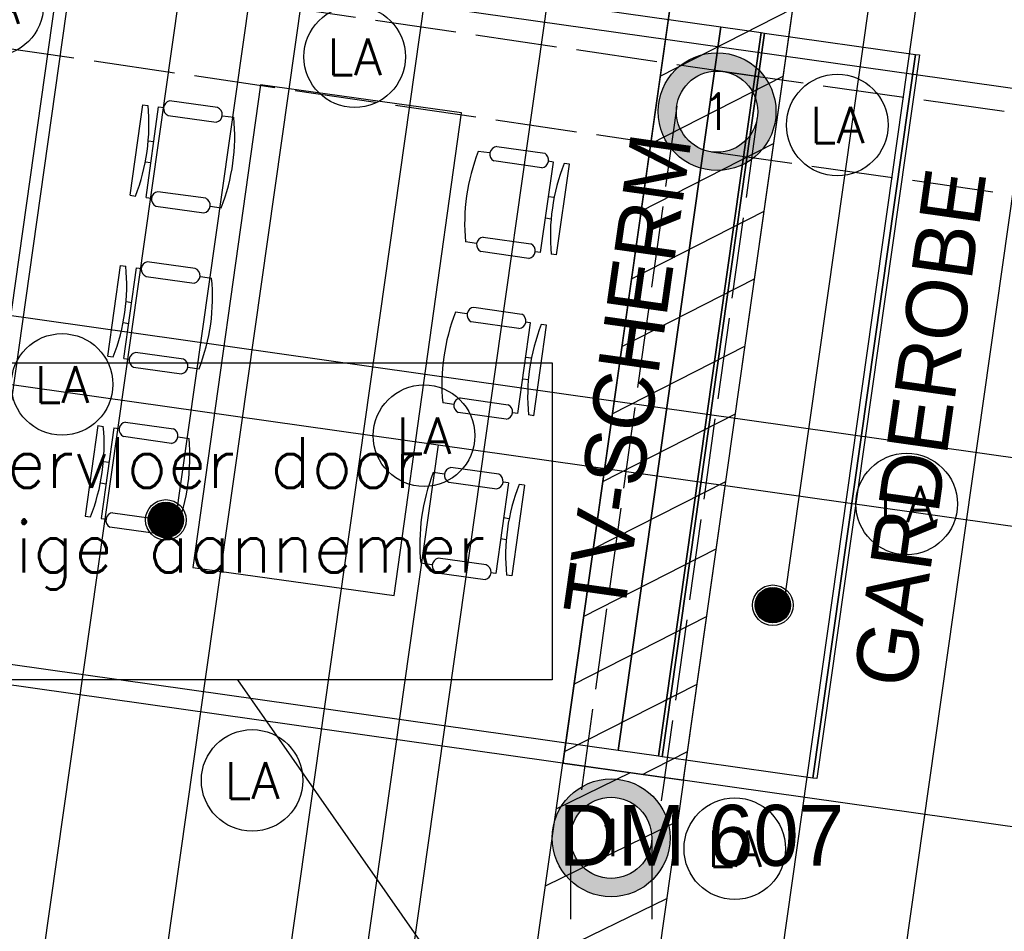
# Model space of a CAD drawing. Header units: millimetres. Extents: x -4107 to 114693, y -37499 to 54671.
# Tile 110 of 156: x 47168 to 52016, y 30402 to 34892. Entities that reach past the tile are written whole.
import ezdxf
from ezdxf.enums import TextEntityAlignment as Align

# ---------------------------------------------------------------- set-up
doc = ezdxf.new("R2010")
doc.units = ezdxf.units.MM
doc.header["$LTSCALE"] = 50
doc.set_wipeout_variables(frame=1)
doc.linetypes.add('XREF_06_Vloergoot installaties$0$E_GOOT5', pattern=[10, 8, -2])
for name, color, linetype in [('FOK_ BRANDSLANGHASPELS', 2, 'Continuous'), ('FOK_02B_SOLIDS', 253, 'Continuous'), ('FOK_05---_TEKST_25', 2, 'Continuous'), ('FOK_22_BINNENWANDEN', 2, 'Continuous'), ('FOK_72_VAST MEUBILAIR', 1, 'Continuous'), ('FOK_82_LOS MEUBILAIR', 1, 'Continuous'), ('XREF_06_PLAFOND$0$AA45----_PLAFONDAFW', 1, 'Continuous'), ('XREF_06_PLAFOND$0$AI45----_PLAFONDAFW', 2, 'Continuous'), ('XREF_06_Sprinkler installatie$0$WL524---', 4, 'Continuous'), ('XREF_06_Sprinkler installatie$0$WL6516--', 4, 'Continuous'), ('XREF_06_verlichting$0$EL6311--', 3, 'Continuous'), ('XREF_06_Vloergoot installaties$0$EL6131--_VG', 3, 'Continuous'), ('XREF_06_Vloergoot installaties$0$EL6222--', 3, 'Continuous'), ('XREF_06_Vloergoot installaties$0$EM6131--', 1, 'Continuous')]:
    doc.layers.add(name, color=color, linetype=linetype)
doc.styles.add('XREF_06_Sprinkler installatie$0$Standard', font='txt')
doc.styles.add('XREF_06_verlichting$0$BURO-018', font='simplex.shx', dxfattribs={"height": 180})
doc.styles.add('XREF_06_Vloergoot installaties$0$BURO-018', font='simplex.shx', dxfattribs={"height": 180})
doc.styles.add('XREF_06_Vloergoot installaties$0$buro-035', font='simplex.shx', dxfattribs={"height": 350})

# ---------------------------------------------------------------- blocks, each defined once
blk = doc.blocks.new('XREF_06_Sprinkler installatie$0$SP-KOP02')
at = {"color": 0, "linetype": 'Continuous'}
for p, q in [((-0.875, -0.023), (0.023, 0.875)), ((-0.847, -0.219), (0.219, 0.847)), ((-0.843, 0.233), (-0.233, 0.843)), ((-0.786, -0.383), (0.383, 0.786)), ((-0.702, -0.523), (0.523, 0.702)), ((-0.595, -0.641), (0.641, 0.595)), ((-0.469, -0.739), (0.739, 0.469)), ((-0.32, -0.815), (0.815, 0.32)), ((-0.144, -0.863), (0.863, 0.144)), ((0.072, -0.872), (0.872, -0.072)), ((0.381, -0.788), (0.788, -0.381))]:
    blk.add_line(p, q, dxfattribs=at)
at = {"color": 0, "linetype": 'Continuous', "const_width": 0.875}
blk.add_lwpolyline([(-0.438, 0, 1), (0.438, 0, 1)], format="xyb", close=True, dxfattribs=at)
at = {"color": 0, "linetype": 'Continuous'}
for radius in [1, 0.875]:
    blk.add_circle((0, 0), radius, dxfattribs=at)
at = {"color": 0, "linetype": 'Continuous', "style": 'XREF_06_Sprinkler installatie$0$Standard', "flags": 1}
for tag, p in [('SP_MATCODE', (2, 2)), ('SP_TEMP', (2, -3)), ('SP_DOORL', (2, -5)), ('SP_KFACT', (2, -7)), ('SP_SPRHK', (2, -9)), ('SP_KLEP', (2, -11))]:
    blk.add_attdef(tag, p, '', height=1, dxfattribs=at)
blk = doc.blocks.new('XREF_06_Sprinkler installatie')
at = {"layer": 'XREF_06_Sprinkler installatie$0$WL524---'}
for p, q in [((48518.7, 36548.3), (47932.5, 32409.2)), ((51560, 36461.1), (50929.6, 32009.2)), ((34919.5, 34825), (49229.2, 32798.6)), ((49229.2, 32798.6), (48644.1, 28666.7)), ((49229.2, 32798.6), (54991.2, 31982.7))]:
    blk.add_line(p, q, dxfattribs=at)
at = {"layer": 'XREF_06_Sprinkler installatie$0$WL6516--', "xscale": 99.9999999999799, "yscale": 100, "zscale": 100, "rotation": 7.589429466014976}
for p in [(47888, 32428.4), (50876.5, 32008.3)]:
    blk.add_blockref('XREF_06_Sprinkler installatie$0$SP-KOP02', p, dxfattribs=at)
blk = doc.blocks.new('XREF_06_Vloergoot installaties$0$E00415')
at = {"linetype": 'Continuous'}
h = blk.add_hatch(color=0, dxfattribs=at)
edge = h.paths.add_edge_path()
edge.add_arc((0, 0), 2.9, 0, 360)
edge = h.paths.add_edge_path(flags=16)
edge.add_arc((0, 0), 2, 0, 360)
at = {"color": 0, "linetype": 'Continuous'}
for radius in [2.9, 2]:
    blk.add_circle((0, 0), radius, dxfattribs=at)
at = {"color": 0, "linetype": 'Continuous', "style": 'XREF_06_Vloergoot installaties$0$BURO-018'}
for tag, p in [('E_GKAST', (0, 8)), ('E_GROEP', (0, 5)), ('E_SGROEP', (4.5, 5))]:
    blk.add_attdef(tag, text='', height=1.8, dxfattribs=at).set_placement(p, align=Align.MIDDLE)
at = {"color": 0, "linetype": 'Continuous', "style": 'XREF_06_Vloergoot installaties$0$BURO-018', "flags": 1}
for tag, p in [('E_VERMCODE', (13, 5)), ('E_MATCODE', (0, 0))]:
    blk.add_attdef(tag, text='', height=1.8, dxfattribs=at).set_placement(p, align=Align.MIDDLE)
blk = doc.blocks.new('XREF_06_Vloergoot installaties')
at = {"layer": 'XREF_06_Vloergoot installaties$0$EL6131--_VG', "linetype": 'XREF_06_Vloergoot installaties$0$E_GOOT5'}
for p, q in [((50799.9, 34612.5), (44632.9, 35517.9)), ((50403.6, 34266.4), (44685.5, 35105.9)), ((50629.8, 34637.5), (80364.5, 30423.3)), ((50403.7, 34467), (49925, 31037.2)), ((50799.9, 34411.9), (50318.5, 30982.3)), ((50573.7, 34241.5), (80308.4, 30027.3)), ((49880.1, 30862.5), (49880.4, 30037.6)), ((50280.1, 30862.6), (50280.4, 30037.7))]:
    blk.add_line(p, q, dxfattribs=at)
at = {"layer": 'XREF_06_Vloergoot installaties$0$EM6131--', "color": 1}
blk.add_line((48240.3, 31640.8), (50476.1, 28442.7), dxfattribs=at)
blk.add_lwpolyline([(45199.5, 33202.9), (49789.5, 33202.9), (49789.5, 31640.8), (45199.5, 31640.8)], close=True, dxfattribs=at)
at = {"layer": 'XREF_06_Vloergoot installaties$0$EL6222--'}
ref = blk.add_blockref('XREF_06_Vloergoot installaties$0$E00415', (50601.8, 34439.5), dxfattribs=dict(at, xscale=99.99999999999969, yscale=100, zscale=100, rotation=352.2551880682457))
ref.add_attrib('E_GROEP', '1', dxfattribs={"layer": '0', "color": 1, "linetype": 'Continuous', "height": 180, "style": 'XREF_06_Vloergoot installaties$0$BURO-018'}).set_placement((50601.8, 34439.5), align=Align.MIDDLE)
ref = blk.add_blockref('XREF_06_Vloergoot installaties$0$E00415', (50080.1, 30862.5), dxfattribs=dict(at, xscale=99.99999999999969, yscale=100, zscale=100, rotation=352.2551880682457))
ref.add_attrib('E_GROEP', '1', dxfattribs={"layer": '0', "color": 1, "linetype": 'Continuous', "height": 180, "style": 'XREF_06_Vloergoot installaties$0$BURO-018'}).set_placement((50080.1, 30862.5), align=Align.MIDDLE)
at = {"layer": 'XREF_06_Vloergoot installaties$0$EM6131--', "insert": (47483.9, 32461.4), "char_height": 250, "width": 4590.048, "attachment_point": 5, "style": 'XREF_06_Vloergoot installaties$0$buro-035'}
blk.add_mtext('{\\C1;Computervloer door bouwkundige aannemer}', dxfattribs=at)
blk = doc.blocks.new('XREF_06_PLAFOND')
at = {"layer": 'XREF_06_PLAFOND$0$AA45----_PLAFONDAFW'}
h = blk.add_hatch(dxfattribs=at)
h.set_pattern_fill('ANSI31', color=256, scale=2200, angle=342.02, style=0)
h.set_pattern_definition([(27.02, (0, 0), (-124.9329, 244.9832), [])])
h.paths.add_polyline_path([(49944.9, 27677.3), (49959.1, 27777.3), (50299, 30177.3), (50313.1, 30277.3), (51136.9, 36094.7), (50530.9, 36094.7), (48367, 20813.7), (48968.1, 20779.5)])
at = {"layer": 'XREF_06_PLAFOND$0$AI45----_PLAFONDAFW'}
h = blk.add_hatch(dxfattribs=at)
h.set_pattern_fill('_USER,_O', color=256, scale=1800, pattern_type=0)
h.set_pattern_definition([(351.94, (60508.5, -17546.5), (252.38, 1782.22), [])])
edge = h.paths.add_edge_path(flags=16)
edge.add_arc((41622.2, 26897.4), 5449.9, 0, 180)
edge.add_arc((41622.2, 26897.4), 5449.9, 180, 360)
h.paths.add_polyline_path([(49833.5, 30277.3), (51633.5, 30277.3), (51633.5, 27677.3), (49833.5, 27677.3)], flags=16)
edge = h.paths.add_edge_path(flags=16)
edge.add_arc((86127.3, 26613.5), 3800, 0, 180)
edge.add_arc((86127.3, 26613.5), 3800, 180, 360)
edge = h.paths.add_edge_path(flags=16)
edge.add_arc((74998.8, -10766.8), 5450, 0, 180)
edge.add_arc((74998.8, -10766.8), 5450, 180, 360)
edge = h.paths.add_edge_path()
edge.add_arc((59888.1, 10791.1), 9323.9, 341.24236, 446.62909)
edge.add_line((60436.4, 20098.9), (31243.3, 21827.8))
edge.add_line((31243.3, 21827.8), (28955.1, 21950.5))
edge.add_line((28955.1, 21950.5), (30807, 36094.7))
edge.add_line((30807, 36094.7), (95373.9, 36094.7))
edge.add_line((95373.9, 36094.7), (86392.8, -27327.7))
edge.add_line((86392.8, -27327.7), (59702.3, -18665.8))
edge.add_line((59702.3, -18665.8), (68716.8, 7792.9))
h = blk.add_hatch(dxfattribs=at)
h.set_pattern_fill('_USER,_O', color=256, scale=600, angle=90, pattern_type=0)
h.set_pattern_definition([(81.94, (95317.84, 35698.9), (-594.073, 84.126), [])])
edge = h.paths.add_edge_path(flags=16)
edge.add_arc((86127.3, 26613.5), 3800, 0, 360)
edge = h.paths.add_edge_path(flags=16)
edge.add_arc((74998.8, -10766.8), 5450, 0, 360)
edge = h.paths.add_edge_path(flags=16)
edge.add_arc((41622.2, 26897.4), 5449.9, 0, 360)
h.paths.add_polyline_path([(49933.5, 30177.3), (51533.5, 30177.3), (51533.5, 27777.3), (49933.5, 27777.3)], flags=16)
edge = h.paths.add_edge_path()
edge.add_arc((59888.1, 10791.1), 9323.9, 341.24236, 446.62909)
edge.add_line((60436.4, 20098.9), (31243.3, 21827.8))
edge.add_line((31243.3, 21827.8), (28955.1, 21950.5))
edge.add_line((28955.1, 21950.5), (30807, 36094.7))
edge.add_line((30807, 36094.7), (95373.9, 36094.7))
edge.add_line((95373.9, 36094.7), (86392.8, -27327.7))
edge.add_line((86392.8, -27327.7), (59702.3, -18665.8))
edge.add_line((59702.3, -18665.8), (68716.8, 7792.9))
at = {"layer": 'XREF_06_PLAFOND$0$AA45----_PLAFONDAFW'}
blk.add_lwpolyline([(49944.9, 27677.3), (49959.1, 27777.3), (50299, 30177.3), (50313.1, 30277.3), (51136.9, 36094.7), (50530.9, 36094.7), (48367, 20813.7), (48968.1, 20779.5)], close=True, dxfattribs=at)
blk = doc.blocks.new('XREF_06_verlichting$0$1115B3A')
at = {"color": 0, "linetype": 'Continuous'}
blk.add_circle((0, 0), 2.5, dxfattribs=at)
at = {"color": 0, "linetype": 'Continuous', "style": 'XREF_06_verlichting$0$BURO-018'}
for tag, p in [('E_GKAST', (0, 8)), ('E_GROEP', (0, 5)), ('E_SGROEP', (4.5, 5)), ('E_ARMCODE', (0, 0)), ('E_SLET', (4.5, -1))]:
    blk.add_attdef(tag, text='', height=1.8, dxfattribs=at).set_placement(p, align=Align.MIDDLE)
blk = doc.blocks.new('XREF_06_verlichting')
at = {"layer": 'XREF_06_verlichting$0$EL6311--'}
ref = blk.add_blockref('XREF_06_verlichting$0$1115B3A', (47035.2, 34962.3), dxfattribs=dict(at, xscale=100, yscale=100, zscale=100))
ref.add_attrib('E_ARMCODE', 'LA', dxfattribs={"layer": '0', "color": 1, "linetype": 'Continuous', "height": 180, "style": 'XREF_06_verlichting$0$BURO-018'}).set_placement((47035.2, 34962.3), align=Align.MIDDLE)
ref = blk.add_blockref('XREF_06_verlichting$0$1115B3A', (48817.5, 34709.9), dxfattribs=dict(at, xscale=100, yscale=100, zscale=100))
ref.add_attrib('E_ARMCODE', 'LA', dxfattribs={"layer": '0', "color": 1, "linetype": 'Continuous', "height": 180, "style": 'XREF_06_verlichting$0$BURO-018'}).set_placement((48817.5, 34709.9), align=Align.MIDDLE)
ref = blk.add_blockref('XREF_06_verlichting$0$1115B3A', (51193.7, 34373.4), dxfattribs=dict(at, xscale=100, yscale=100, zscale=100))
ref.add_attrib('E_ARMCODE', 'LA', dxfattribs={"layer": '0', "color": 1, "linetype": 'Continuous', "height": 180, "style": 'XREF_06_verlichting$0$BURO-018'}).set_placement((51193.7, 34373.4), align=Align.MIDDLE)
ref = blk.add_blockref('XREF_06_verlichting$0$1115B3A', (47376.9, 33095.9), dxfattribs=dict(at, xscale=100, yscale=100, zscale=100))
ref.add_attrib('E_ARMCODE', 'LA', dxfattribs={"layer": '0', "color": 1, "linetype": 'Continuous', "height": 180, "style": 'XREF_06_verlichting$0$BURO-018'}).set_placement((47376.9, 33095.9), align=Align.MIDDLE)
ref = blk.add_blockref('XREF_06_verlichting$0$1115B3A', (49159.1, 32843.5), dxfattribs=dict(at, xscale=100, yscale=100, zscale=100))
ref.add_attrib('E_ARMCODE', 'LA', dxfattribs={"layer": '0', "color": 1, "linetype": 'Continuous', "height": 180, "style": 'XREF_06_verlichting$0$BURO-018'}).set_placement((49159.1, 32843.5), align=Align.MIDDLE)
ref = blk.add_blockref('XREF_06_verlichting$0$1115B3A', (51535.4, 32507), dxfattribs=dict(at, xscale=100, yscale=100, zscale=100))
ref.add_attrib('E_ARMCODE', 'LA', dxfattribs={"layer": '0', "color": 1, "linetype": 'Continuous', "height": 180, "style": 'XREF_06_verlichting$0$BURO-018'}).set_placement((51535.4, 32507), align=Align.MIDDLE)
ref = blk.add_blockref('XREF_06_verlichting$0$1115B3A', (48312.7, 31145.5), dxfattribs=dict(at, xscale=100, yscale=100, zscale=100))
ref.add_attrib('E_ARMCODE', 'LA', dxfattribs={"layer": '0', "color": 1, "linetype": 'Continuous', "height": 180, "style": 'XREF_06_verlichting$0$BURO-018'}).set_placement((48312.7, 31145.5), align=Align.MIDDLE)
ref = blk.add_blockref('XREF_06_verlichting$0$1115B3A', (50689, 30809), dxfattribs=dict(at, xscale=100, yscale=100, zscale=100))
ref.add_attrib('E_ARMCODE', 'LA', dxfattribs={"layer": '0', "color": 1, "linetype": 'Continuous', "height": 180, "style": 'XREF_06_verlichting$0$BURO-018'}).set_placement((50689, 30809), align=Align.MIDDLE)
blk = doc.blocks.new('A$C4D8164B4')
at = {"layer": 'FOK_ BRANDSLANGHASPELS', "color": 2}
blk.add_circle((20000, 20000), 20000, dxfattribs=at)
blk = doc.blocks.new('A$C01892AD0')
at = {"linetype": 'Continuous'}
for p, q in [((221.8, 1999.3), (283.4, 2445.6)), ((283.4, 2445.6), (309.6, 2442)), ((300.5, 1988.5), (362.1, 2434.7)), ((362.1, 2434.7), (388.4, 2431.1)), ((651.5, 2431.7), (415.3, 2464.3)), ((409.7, 2391.8), (646, 2359.2)), ((677.1, 2391.3), (732.1, 2383.7)), ((311.2, 2267.9), (338.6, 2264.1)), ((2026.7, 2239.5), (2262.8, 2206)), ((1991, 2207.6), (1936, 2215.3)), ((324.1, 2159.1), (296.1, 2163)), ((2248.3, 2134.8), (2012.1, 2168.2)), ((2242.6, 1716.9), (2305.8, 2163)), ((2305.8, 2163), (2279.6, 2166.7)), ((2321.4, 1705.8), (2384.5, 2151.8)), ((2384.5, 2151.8), (2358.3, 2155.5)), ((221.8, 1999.3), (248, 1995.7)), ((300.5, 1988.5), (326.8, 1984.8)), ((594.2, 1984.3), (357.9, 2016.9)), ((2309, 1988.6), (2281.7, 1992.4)), ((348.1, 1945.6), (584.4, 1912.9)), ((615.5, 1945), (670.5, 1937.4)), ((2266.8, 1887.5), (2294.7, 1883.5)), ((1927.8, 1761.5), (1872.8, 1769.3)), ((1959.1, 1793.4), (2195.2, 1760)), ((2185.1, 1688.7), (1949, 1722.2)), ((2242.6, 1716.9), (2216.4, 1720.6)), ((2321.4, 1705.8), (2295.1, 1709.5)), ((112.4, 1206.8), (174, 1653.1)), ((174, 1653.1), (200.2, 1649.5)), ((542.1, 1639.2), (305.9, 1671.8)), ((191.1, 1196), (252.7, 1642.2)), ((252.7, 1642.2), (279, 1638.6)), ((300.3, 1599.3), (536.6, 1566.7)), ((567.7, 1598.8), (622.7, 1591.2)), ((201.8, 1475.4), (229.2, 1471.6)), ((1878.8, 1415.5), (1823.8, 1423.3)), ((1914.5, 1447.4), (2150.7, 1413.9)), ((214.7, 1366.6), (186.7, 1370.5)), ((2136.1, 1342.7), (1900, 1376.1)), ((2130.5, 924.8), (2193.6, 1370.9)), ((2193.6, 1370.9), (2167.4, 1374.6)), ((2209.2, 913.7), (2272.4, 1359.7)), ((2272.4, 1359.7), (2246.1, 1363.5)), ((484.8, 1191.8), (248.6, 1224.4)), ((112.4, 1206.8), (138.6, 1203.2)), ((191.1, 1196), (217.4, 1192.4)), ((2196.8, 1196.5), (2169.5, 1200.3)), ((238.7, 1153.1), (475, 1120.5)), ((506.2, 1152.5), (561.1, 1144.9)), ((2154.6, 1095.4), (2182.6, 1091.4)), ((1815.6, 969.4), (1760.7, 977.2)), ((1846.9, 1001.3), (2083.1, 967.9)), ((2073, 896.6), (1836.8, 930.1)), ((2130.5, 924.8), (2104.2, 928.5)), ((199.4, 882), (435.5, 848.6)), ((2209.2, 913.7), (2183, 917.4)), ((63.2, 865), (0, 418.9)), ((63.2, 865), (89.4, 861.2)), ((141.9, 853.8), (78.7, 407.8)), ((141.9, 853.8), (168.1, 850.1)), ((425.5, 777.3), (189.3, 810.7)), ((456.7, 809.2), (511.7, 801.4)), ((117.7, 683.3), (89.8, 687.2)), ((1769, 625.7), (1714, 633.3)), ((2036.4, 625.2), (1800.2, 657.8)), ((75.5, 582.2), (102.9, 578.3)), ((1790.3, 586.5), (2026.6, 553.9)), ((2084, 582.3), (2022.4, 136)), ((2084, 582.3), (2057.8, 585.9)), ((2162.8, 571.4), (2101.2, 125.1)), ((2162.8, 571.4), (2136.5, 575)), ((0, 418.9), (26.2, 415.2)), ((78.7, 407.8), (105, 404)), ((136.2, 436), (372.4, 402.5)), ((2060.5, 411.6), (2088.4, 407.8)), ((357.8, 331.3), (121.7, 364.7)), ((393.6, 363.2), (448.5, 355.4)), ((2073.3, 302.9), (2046, 306.6)), ((1974.8, 178.9), (1738.6, 211.5)), ((1707.4, 179.5), (1652.4, 187.1)), ((1733, 139), (1969.3, 106.4)), ((2022.4, 136), (1996.2, 139.6)), ((2101.2, 125.1), (2074.9, 128.8))]:
    blk.add_line(p, q, dxfattribs=at)
blk.add_lwpolyline([(530.9, 166.2), (1521.3, 27.7), (1853.6, 2404.6), (863.2, 2543)], close=True, dxfattribs=at)
for centre, radius, start, end in [((-656.4, 2347.9), 970.6, 338.722, 5.5614), ((424.1, 2427.2), 38.2, 103.4344, 247.7873), ((637.1, 2396.4), 38.2, 283.4344, 67.7873), ((-233.9, 2289.6), 970.6, 338.722, 5.5614), ((2030.9, 2201.5), 38.2, 96.2944, 240.6473), ((2839.2, 1860), 970.6, 158.5203, 185.3597), ((2244.1, 2172.7), 38.2, 276.2944, 60.6473), ((3261.4, 1800.2), 970.6, 158.5203, 185.3597), ((364.1, 1979.7), 37.7, 99.4273, 244.8561), ((578.2, 1950.1), 37.7, 279.4273, 64.8561), ((1965.1, 1756.2), 37.7, 99.2256, 244.6544), ((2179.1, 1725.9), 37.7, 279.2256, 64.6544), ((-765.8, 1555.4), 970.6, 338.722, 5.5614), ((314.8, 1634.7), 38.2, 103.4344, 247.7873), ((527.7, 1603.9), 38.2, 283.4344, 67.7873), ((-343.3, 1497.1), 970.6, 338.722, 5.5614), ((2727, 1067.9), 970.6, 158.5203, 185.3597), ((1918.7, 1409.4), 38.2, 96.2944, 240.6473), ((2131.9, 1380.6), 38.2, 276.2944, 60.6473), ((3149.3, 1008.1), 970.6, 158.5203, 185.3597), ((254.7, 1187.2), 37.7, 99.4273, 244.8561), ((468.8, 1157.7), 37.7, 279.4273, 64.8561), ((1853, 964.1), 37.7, 99.2256, 244.6544), ((2066.9, 933.8), 37.7, 279.2256, 64.6544), ((205.4, 844.8), 37.7, 99.2256, 244.6544), ((-876.9, 770.6), 970.6, 338.5203, 5.3597), ((419.4, 814.5), 37.7, 279.2256, 64.6544), ((-454.6, 710.8), 970.6, 338.5203, 5.3597), ((2618.4, 281.1), 970.6, 158.722, 185.5614), ((1806.3, 620.6), 37.7, 99.4273, 244.8561), ((2020.4, 591), 37.7, 279.4273, 64.8561), ((3040.9, 222.8), 970.6, 158.722, 185.5614), ((140.4, 398), 38.2, 96.2944, 240.6473), ((353.7, 369.2), 38.2, 276.2944, 60.6473), ((1747.4, 174.4), 38.2, 103.4344, 247.7873), ((1960.4, 143.6), 38.2, 283.4344, 67.7873)]:
    blk.add_arc(centre, radius, start, end, dxfattribs=at)
blk = doc.blocks.new('6e ontmoetingsgebied 01')
at = {"layer": 'FOK_72_VAST MEUBILAIR', "color": 253}
blk.add_lwpolyline([(-5516, 3404.9), (-2347.7, 2956.2), (-2852.4, -608.2), (-6020.8, -159.6)], close=True, dxfattribs=at)
at = {"layer": 'FOK_72_VAST MEUBILAIR'}
for points in [[(-2347.7, 2956.2), (-2149.6, 2928.2), (-2654.4, -636.3), (-2852.4, -608.2)], [(-2149.6, 2928.2), (-2131.8, 2925.6), (-2636.6, -638.8), (-2654.4, -636.3)], [(-2131.8, 2925.6), (-1389.2, 2820.5), (-1894, -744), (-2636.6, -638.8)], [(-1389.2, 2820.5), (-1369.4, 2817.7), (-1874.2, -746.8), (-1894, -744)]]:
    blk.add_lwpolyline(points, close=True, dxfattribs=at)
at = {"layer": 'FOK_82_LOS MEUBILAIR'}
blk.add_blockref('A$C01892AD0', (-5477.6, 127.3), dxfattribs=at)
at = {"layer": 'FOK_05---_TEKST_25', "char_height": 300, "width": 57960.996, "attachment_point": 1, "rotation": 81.94}
for s, insert in [('{\\fCentury Gothic|b0|i0|c0|p34;TV-SCHERM}', (-3122.9, 83.8)), ('{\\fCentury Gothic|b0|i0|c0|p34;GARDEROBE}', (-1695.8, -266.5))]:
    blk.add_mtext(s, dxfattribs=dict(at, insert=insert))

msp = doc.modelspace()

# ---------------------------------------------------------------- block references
msp.add_blockref('XREF_06_PLAFOND', (0, 0))
msp.add_blockref('XREF_06_PLAFOND', (0, 0))

# ---------------------------------------------------------------- next in the draw order: wipeouts: each hides what was drawn before it
msp.add_wipeout([(49842.2, 31230.9), (50436.2, 31146.8), (49931.5, 27582.3), (49337.4, 27666.4)]).dxf.layer = 'Defpoints'

# ---------------------------------------------------------------- next in the draw order: hatches: boundary and pattern name
at = {"layer": 'Defpoints'}
h = msp.add_hatch(dxfattribs=at)
h.set_pattern_fill('ANSI31', color=256, scale=100, angle=341, style=0)
h.paths.add_polyline_path([(50314.8, 30289.2), (49931.5, 27582.3), (49337.4, 27666.4), (49842.2, 31230.9), (50436.2, 31146.8)])

# ---------------------------------------------------------------- next in the draw order: linework, layer by layer
msp.add_lwpolyline([(50314.8, 30289.2), (49931.5, 27582.3), (49337.4, 27666.4), (49842.2, 31230.9), (50436.2, 31146.8)], close=True, dxfattribs=at)

# ---------------------------------------------------------------- next in the draw order: block references
for name in ['XREF_06_Sprinkler installatie', 'XREF_06_Sprinkler installatie', 'XREF_06_Vloergoot installaties', 'XREF_06_Vloergoot installaties']:
    msp.add_blockref(name, (0, 0))
at = {"layer": 'FOK_ BRANDSLANGHASPELS', "color": 5}
msp.add_blockref('A$C4D8164B4', (17554.1, 14671.5), dxfattribs=at)
at = {"layer": 'FOK_02B_SOLIDS'}
msp.add_blockref('6e ontmoetingsgebied 01', (52967.9, 31900.9), dxfattribs=at)
at = {"layer": 'FOK_22_BINNENWANDEN', "color": 5}
msp.add_blockref('A$C4D8164B4', (41313.6, 11409.4), dxfattribs=at)
at = {"layer": 'FOK_22_BINNENWANDEN'}
msp.add_blockref('XREF_06_verlichting', (0, 0), dxfattribs=at)

# ---------------------------------------------------------------- next in the draw order: texts
at = {"layer": 'FOK_72_VAST MEUBILAIR', "color": 2, "insert": (49822.3, 31024.9), "char_height": 300, "width": 57960.996, "attachment_point": 1}
msp.add_mtext('{\\fCentury Gothic|b0|i0|c0|p34;DM 607}', dxfattribs=at)

doc.saveas('drawing.dxf')
